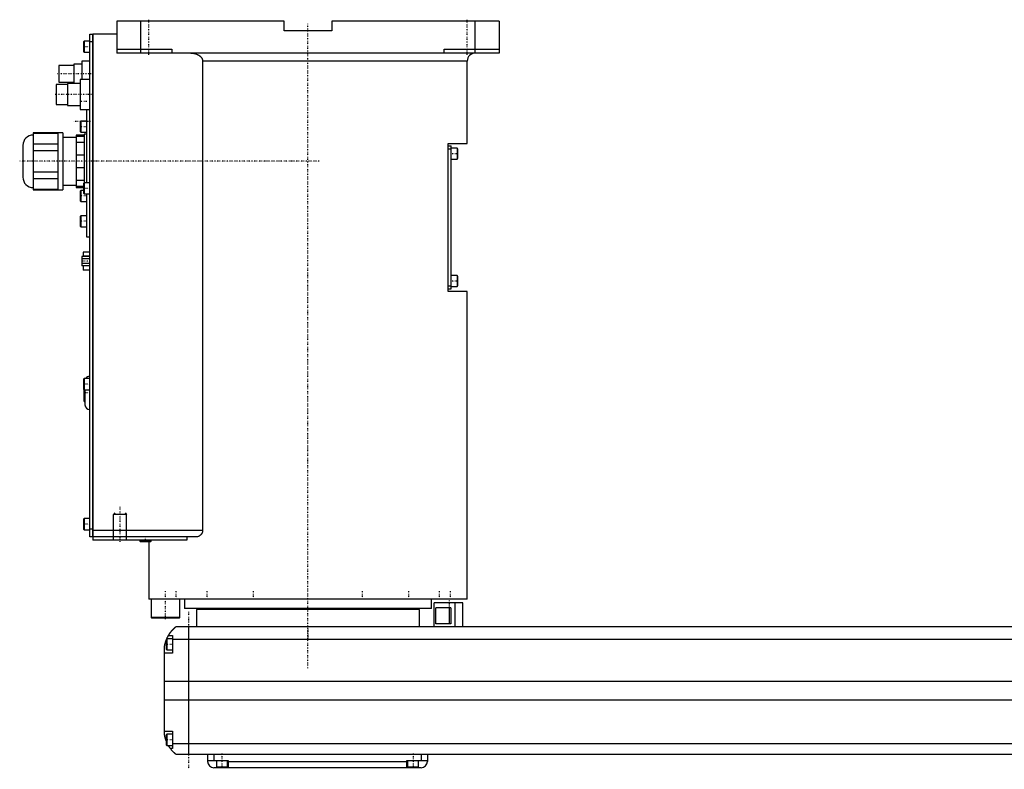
# Model space of a CAD drawing. Extents: x -181 to 1056, y -92 to 634.
# Tile 1 of 2: x -181 to 437, y -82 to 389. Entities that reach past the tile are written whole.
import ezdxf

# ---------------------------------------------------------------- set-up
doc = ezdxf.new("R2010")
doc.units = 0
doc.linetypes.add('CENTER', pattern=[1.5, 0.45, -0.5, 0.05, -0.5])
for name, color, linetype in [('AM_0', 7, 'CONTINUOUS'), ('AM_10', 7, 'CONTINUOUS'), ('AM_7', 7, 'CENTER')]:
    doc.layers.add(name, color=color, linetype=linetype)

msp = doc.modelspace()

# ---------------------------------------------------------------- linework, layer by layer
at = {"layer": 'AM_0', "color": 7, "linetype": 'CONTINUOUS'}
for p, q in [((-15, 388), (-120, 388)), ((-120, 388), (-120, 368)), ((-105, 368), (-105, 388)), ((-15, 382), (-15, 388)), ((15, 388), (15, 382)), ((120, 388), (15, 388)), ((105, 368), (105, 388)), ((120, 388), (120, 368)), ((-137, 64), (-137, 380)), ((-137, 380), (-135.05, 380)), ((-135.05, 64), (-135.05, 380)), ((-135, 379.95), (-135.05, 379.95)), ((-120, 380), (-135, 380)), ((-135, 380), (-135, 62)), ((15, 382), (-15, 382)), ((-140.6, 375.5), (-141, 375.1)), ((-141, 375.1), (-141, 368.9)), ((-137, 375.5), (-140.6, 375.5)), ((-140.6, 375.5), (-140.6, 368.5)), ((-135.05, 375), (-137, 375)), ((-135, 374.95), (-135.05, 374.95)), ((-141, 368.9), (-140.6, 368.5)), ((-140.6, 368.5), (-137, 368.5)), ((-120, 370.5), (-85.5, 370.5)), ((120, 368), (-120, 368)), ((-85.5, 370.5), (-85.5, 368)), ((85.5, 370.5), (120, 370.5)), ((85.5, 368), (85.5, 370.5)), ((-147, 360.25), (-156.5, 360.25)), ((-156.5, 360.25), (-156.5, 349.75)), ((-142, 361), (-147, 361)), ((-147, 361), (-147, 349)), ((-137, 363), (-142, 363)), ((-142, 363), (-142, 351.5)), ((-66.14, 363), (-66.14, 68)), ((100, 363), (-66.14, 363)), ((100, 311.3), (100, 363)), ((-151, 348.25), (-158, 348.25)), ((-158, 348.25), (-158, 335.75)), ((-156.5, 349.75), (-147, 349.75)), ((-143, 349), (-151, 349)), ((-151, 349), (-151, 335)), ((-137, 351.5), (-143, 351.5)), ((-143, 351.5), (-143, 332.5)), ((-158, 335.75), (-151, 335.75)), ((-151, 335), (-143, 335)), ((-143, 332.5), (-137, 332.5)), ((-139, 332.5), (-139, 286.5)), ((-142.6, 325.25), (-143, 324.85)), ((-143, 324.85), (-143, 318.65)), ((-139, 325.25), (-142.6, 325.25)), ((-142.6, 325.25), (-142.6, 318.25)), ((-157, 317.88), (-172.5, 317.88)), ((-172.5, 317.88), (-172.5, 282.12)), ((-172.5, 317.73), (-157, 317.73)), ((-154, 318), (-157, 318)), ((-157, 318), (-157, 282)), ((-154, 318), (-154, 282)), ((-140.5, 316.5), (-145.5, 316.5)), ((-145.5, 316.5), (-145.5, 283.5)), ((-145.5, 315.87), (-140.5, 315.87)), ((-143, 318.65), (-142.6, 318.25)), ((-142.6, 318.25), (-139, 318.25)), ((-139, 317), (-140.5, 317)), ((-140.5, 317), (-140.5, 286.48)), ((-179, 310), (-179, 290)), ((-157, 310.85), (-172.5, 310.85)), ((-145.5, 315), (-154, 315)), ((-140.5, 311.84), (-145.5, 311.84)), ((88, 218.3), (88, 311.3)), ((88, 311.3), (100, 311.3)), ((88, 309.8), (90, 309.8)), ((90, 219.8), (90, 309.8)), ((-172.5, 306.88), (-157, 306.88)), ((-145.5, 304.03), (-140.5, 304.03)), ((88, 307.8), (90, 307.8)), ((93.6, 308.3), (90, 308.3)), ((94, 307.9), (93.6, 308.3)), ((93.6, 308.3), (93.6, 301.3)), ((94, 307.9), (94, 301.7)), ((90, 301.3), (93.6, 301.3)), ((93.6, 301.3), (94, 301.7)), ((-157, 293.12), (-172.5, 293.12)), ((-140.5, 295.97), (-145.5, 295.97)), ((-172.5, 289.15), (-157, 289.15)), ((-154, 285), (-145.5, 285)), ((-145.5, 288.16), (-140.5, 288.16)), ((-140.6, 286.5), (-141, 286.1)), ((-141, 286.1), (-141, 279.9)), ((-137, 286.5), (-140.6, 286.5)), ((-140.6, 286.5), (-140.6, 279.5)), ((-157, 282.27), (-172.5, 282.27)), ((-172.5, 282.12), (-157, 282.12)), ((-157, 282), (-154, 282)), ((-141, 284.13), (-145.5, 284.13)), ((-145.5, 283.5), (-141, 283.5)), ((-142.6, 281.75), (-143, 281.35)), ((-143, 281.35), (-143, 275.15)), ((-141, 281.75), (-142.6, 281.75)), ((-142.6, 281.75), (-142.6, 274.75)), ((-141, 279.9), (-140.6, 279.5)), ((-140.6, 279.5), (-137, 279.5)), ((-139, 279.5), (-139, 252.5)), ((-143, 275.15), (-142.6, 274.75)), ((-142.6, 274.75), (-139, 274.75)), ((-142.6, 265.83), (-143, 265.43)), ((-143, 265.43), (-143, 259.23)), ((-139, 265.83), (-142.6, 265.83)), ((-142.6, 265.83), (-142.6, 258.83)), ((-143, 259.23), (-142.6, 258.83)), ((-142.6, 258.83), (-139, 258.83)), ((-139, 252.5), (-137, 252.5)), ((-137, 243), (-141.1, 243)), ((-141.1, 243), (-141.1, 240.19)), ((-137, 240.19), (-142, 240.19)), ((-142, 240.19), (-142, 234.41)), ((-137, 238.74), (-142, 238.74)), ((-137, 235.86), (-142, 235.86)), ((-137, 240.47), (-141.1, 240.47)), ((-137, 234.41), (-142, 234.41)), ((-141.1, 234.41), (-141.1, 231.6)), ((-137, 231.6), (-141.1, 231.6)), ((93.6, 228.3), (90, 228.3)), ((94, 227.9), (93.6, 228.3)), ((93.6, 228.3), (93.6, 221.3)), ((94, 227.9), (94, 221.7)), ((88, 221.8), (90, 221.8)), ((88, 219.8), (90, 219.8)), ((100, 218.3), (88, 218.3)), ((90, 221.3), (93.6, 221.3)), ((93.6, 221.3), (94, 221.7)), ((100, 25), (100, 218.3)), ((-140.6, 163.5), (-141, 163.1)), ((-141, 163.1), (-141, 156.9)), ((-137, 163.5), (-140.6, 163.5)), ((-140.6, 163.5), (-140.6, 156.5)), ((-141, 156.9), (-140.6, 156.5)), ((-140.7, 156.6), (-140.7, 149.5)), ((-140.6, 156.5), (-137, 156.5)), ((-140.2, 156.5), (-140.2, 149)), ((-140, 156.5), (-140, 147)), ((-140.2, 149), (-140, 149)), ((-140.6, 75.5), (-141, 75.1)), ((-141, 75.1), (-141, 68.9)), ((-137, 75.5), (-140.6, 75.5)), ((-140.6, 75.5), (-140.6, 68.5)), ((-141, 68.9), (-140.6, 68.5)), ((-140.6, 68.5), (-137, 68.5)), ((-137, 69), (-135.05, 69)), ((-135, 69.05), (-135.05, 69.05)), ((-135.05, 64), (-137, 64)), ((-135, 64.05), (-135.05, 64.05)), ((-66.14, 68), (-135, 68)), ((-70.42, 64), (-135, 64)), ((-75.99, 62), (-135, 62)), ((-105.5, 62), (-105.5, 61.4)), ((-98.5, 61.4), (-98.5, 62)), ((-75.99, 64), (-75.99, 62)), ((-105.5, 61.4), (-105.1, 61)), ((-98.5, 61.4), (-105.5, 61.4)), ((-98.9, 61), (-105.1, 61)), ((-100, 61), (-100, 25)), ((-98.9, 61), (-98.5, 61.4)), ((100, 25), (-100, 25)), ((-98.5, 25), (-98.5, 13.4)), ((-88.79, 25.01), (-88.79, 25)), ((-80.5, 13.4), (-80.5, 25)), ((-77.5, 25), (-77.5, 19)), ((-40.35, 25), (-40.35, 25)), ((77.5, 19), (77.5, 25)), ((88.79, 25), (88.79, 25.01)), ((77.5, 19), (-77.5, 19)), ((-55, 19), (-55, 18.5)), ((55, 18.5), (55, 19)), ((79.35, 7.5), (79.35, 22.5)), ((97.35, 22.5), (79.35, 22.5)), ((89.75, 19.5), (80.32, 19.5)), ((80.32, 9.5), (80.32, 19.5)), ((88.64, 19.5), (88.64, 9.5)), ((89.75, 19.5), (89.75, 9.5)), ((92.35, 7.5), (92.35, 22.5)), ((97.35, 7.5), (97.35, 22.5)), ((-98.5, 13.4), (-98.1, 13)), ((-80.5, 13.4), (-98.5, 13.4)), ((-80.9, 13), (-98.1, 13)), ((-80.9, 13), (-80.5, 13.4)), ((-70, 18.5), (-70, 7.5)), ((70, 18.5), (-70, 18.5)), ((70, 7.5), (70, 18.5)), ((667, 7.5), (-83, 7.5)), ((-75, 7.5), (-75, -72.5)), ((89.75, 9.5), (80.32, 9.5)), ((-88.6, 0), (-89, -0.4)), ((-85, 0), (-88.6, 0)), ((-88.6, 0), (-88.6, -7)), ((-87.65, 2), (-85, 2)), ((-85, 2), (-85, -9)), ((-90, -60.5), (-90, -4.5)), ((-89, -0.4), (-89, -6.6)), ((-85, -0.2), (669, -0.2)), ((-85, -9), (-90, -9)), ((-89, -6.6), (-88.6, -7)), ((-88.6, -7), (-85, -7)), ((-90, -26.54), (674, -26.54)), ((-90, -38.4), (674, -38.4)), ((-90, -58), (-85, -58)), ((-88.6, -60), (-89, -60.4)), ((-89, -60.4), (-89, -66.6)), ((-85, -60), (-88.6, -60)), ((-88.6, -60), (-88.6, -67)), ((-85, -58), (-85, -69)), ((-89, -66.6), (-88.6, -67)), ((-88.6, -67), (-85, -67)), ((-85, -65.78), (669, -65.78)), ((-85, -69), (-86.34, -69)), ((-83, -72.5), (667, -72.5)), ((-63, -72.5), (-63, -77)), ((-59, -72.5), (-59, -76.5)), ((71, -72.5), (71, -76.5)), ((75, -72.5), (75, -77)), ((-63, -76.5), (-50, -76.5)), ((-57.5, -76.5), (-57.5, -80.5)), ((-50.5, -80.5), (-50.5, -76.5)), ((-50, -76.5), (-50, -81)), ((-50, -77), (62, -77)), ((62, -76.5), (75, -76.5)), ((62, -81), (62, -76.5)), ((62.5, -76.5), (62.5, -80.5)), ((69.5, -80.5), (69.5, -76.5)), ((71, -81), (-59, -81)), ((-57.5, -80.5), (-50.5, -80.5)), ((-54, -81), (-54, -80.5)), ((62.5, -80.5), (69.5, -80.5)), ((66, -81), (66, -80.5))]:
    msp.add_line(p, q, dxfattribs=at)
for points in [[(-73.48, 368, 0), (-73.23, 368, 0), (-72.69, 367.97, 0), (-72.14, 367.91, 0), (-71.86, 367.87, 0), (-71.59, 367.82, 0), (-71.05, 367.7, 0), (-70.53, 367.56, 0), (-70.04, 367.4, 0), (-69.53, 367.19, 0), (-69.24, 367.05, 0), (-69.16, 367.01, 0), (-69.07, 366.97, 0), (-69.03, 366.95, 0), (-68.99, 366.93, 0), (-68.91, 366.88, 0), (-68.83, 366.84, 0), (-68.79, 366.81, 0), (-68.75, 366.79, 0), (-68.67, 366.74, 0), (-68.59, 366.7, 0), (-68.55, 366.67, 0), (-68.51, 366.65, 0), (-68.44, 366.6, 0), (-68.36, 366.55, 0), (-68.29, 366.5, 0), (-68.21, 366.45, 0), (-68.14, 366.4, 0), (-68.11, 366.37, 0), (-68.07, 366.35, 0), (-68, 366.29, 0), (-67.93, 366.24, 0), (-67.87, 366.19, 0), (-67.8, 366.13, 0), (-67.73, 366.08, 0), (-67.7, 366.05, 0), (-67.66, 366.02, 0), (-67.6, 365.96, 0), (-67.53, 365.89, 0), (-67.46, 365.83, 0), (-67.4, 365.77, 0), (-67.33, 365.7, 0), (-67.3, 365.67, 0), (-67.27, 365.63, 0), (-67.21, 365.56, 0), (-67.15, 365.49, 0), (-67.09, 365.42, 0), (-67.03, 365.35, 0), (-66.97, 365.28, 0), (-66.94, 365.24, 0), (-66.92, 365.21, 0), (-66.86, 365.13, 0), (-66.81, 365.06, 0), (-66.76, 364.98, 0), (-66.71, 364.91, 0), (-66.67, 364.83, 0), (-66.65, 364.79, 0), (-66.62, 364.76, 0), (-66.58, 364.68, 0), (-66.54, 364.6, 0), (-66.52, 364.57, 0), (-66.5, 364.53, 0), (-66.47, 364.45, 0), (-66.43, 364.37, 0), (-66.41, 364.32, 0), (-66.4, 364.28, 0), (-66.36, 364.2, 0), (-66.33, 364.11, 0), (-66.3, 364.02, 0), (-66.28, 363.94, 0), (-66.25, 363.85, 0), (-66.24, 363.8, 0), (-66.23, 363.76, 0), (-66.21, 363.67, 0), (-66.19, 363.58, 0), (-66.18, 363.49, 0), (-66.17, 363.4, 0), (-66.16, 363.31, 0), (-66.15, 363.26, 0), (-66.15, 363.22, 0), (-66.15, 363.13, 0), (-66.14, 363.04, 0), (-66.14, 363, 0)], [(-66.14, 68, 0), (-66.14, 67.97, 0), (-66.15, 67.9, 0), (-66.15, 67.83, 0), (-66.15, 67.79, 0), (-66.15, 67.76, 0), (-66.16, 67.69, 0), (-66.16, 67.62, 0), (-66.17, 67.55, 0), (-66.18, 67.48, 0), (-66.19, 67.41, 0), (-66.2, 67.38, 0), (-66.21, 67.34, 0), (-66.22, 67.27, 0), (-66.23, 67.21, 0), (-66.25, 67.14, 0), (-66.27, 67.07, 0), (-66.29, 67, 0), (-66.3, 66.97, 0), (-66.31, 66.94, 0), (-66.33, 66.87, 0), (-66.35, 66.81, 0), (-66.36, 66.77, 0), (-66.37, 66.74, 0), (-66.4, 66.68, 0), (-66.42, 66.61, 0), (-66.44, 66.58, 0), (-66.45, 66.55, 0), (-66.48, 66.49, 0), (-66.51, 66.43, 0), (-66.54, 66.37, 0), (-66.57, 66.31, 0), (-66.6, 66.25, 0), (-66.62, 66.22, 0), (-66.63, 66.19, 0), (-66.67, 66.13, 0), (-66.7, 66.07, 0), (-66.74, 66.02, 0), (-66.77, 65.96, 0), (-66.81, 65.91, 0), (-66.83, 65.88, 0), (-66.84, 65.86, 0), (-66.88, 65.8, 0), (-66.92, 65.75, 0), (-66.96, 65.7, 0), (-67, 65.65, 0), (-67.04, 65.6, 0), (-67.06, 65.58, 0), (-67.08, 65.56, 0), (-67.12, 65.51, 0), (-67.16, 65.47, 0), (-67.2, 65.42, 0), (-67.24, 65.38, 0), (-67.28, 65.34, 0), (-67.3, 65.32, 0), (-67.32, 65.3, 0), (-67.36, 65.25, 0), (-67.4, 65.21, 0), (-67.45, 65.17, 0), (-67.49, 65.14, 0), (-67.53, 65.1, 0), (-67.55, 65.08, 0), (-67.58, 65.06, 0), (-67.62, 65.02, 0), (-67.67, 64.99, 0), (-67.69, 64.97, 0), (-67.83, 64.86, 0), (-68.12, 64.67, 0), (-68.41, 64.5, 0), (-68.72, 64.36, 0), (-69.03, 64.24, 0), (-69.34, 64.14, 0), (-69.5, 64.1, 0), (-69.66, 64.07, 0), (-69.97, 64.02, 0), (-70.27, 64, 0), (-70.42, 64, 0)], [(-87.65, 2, 0), (-87.62, 2.05, 0), (-87.57, 2.14, 0), (-87.52, 2.23, 0), (-87.49, 2.27, 0), (-87.46, 2.32, 0), (-87.41, 2.41, 0), (-87.35, 2.5, 0), (-87.3, 2.59, 0), (-87.24, 2.68, 0), (-87.19, 2.76, 0), (-87.16, 2.81, 0), (-87.13, 2.85, 0), (-87.07, 2.94, 0), (-87.02, 3.03, 0), (-86.96, 3.11, 0), (-86.9, 3.2, 0), (-86.85, 3.28, 0), (-86.82, 3.33, 0), (-86.79, 3.37, 0), (-86.73, 3.45, 0), (-86.67, 3.53, 0), (-86.64, 3.58, 0), (-86.62, 3.62, 0), (-86.56, 3.7, 0), (-86.5, 3.78, 0), (-86.47, 3.82, 0), (-86.44, 3.86, 0), (-86.38, 3.94, 0), (-86.33, 4.01, 0), (-86.27, 4.09, 0), (-86.21, 4.17, 0), (-86.15, 4.24, 0), (-86.12, 4.28, 0), (-86.1, 4.32, 0), (-86.04, 4.39, 0), (-85.98, 4.46, 0), (-85.92, 4.54, 0), (-85.87, 4.61, 0), (-85.81, 4.68, 0), (-85.78, 4.71, 0), (-85.75, 4.75, 0), (-85.69, 4.82, 0), (-85.64, 4.89, 0), (-85.58, 4.95, 0), (-85.52, 5.02, 0), (-85.47, 5.08, 0), (-85.44, 5.12, 0), (-85.41, 5.15, 0), (-85.36, 5.21, 0), (-85.3, 5.28, 0), (-85.25, 5.34, 0), (-85.19, 5.4, 0), (-85.14, 5.46, 0), (-85.11, 5.49, 0), (-85.08, 5.52, 0), (-85.03, 5.58, 0), (-84.97, 5.64, 0), (-84.92, 5.7, 0), (-84.87, 5.75, 0), (-84.81, 5.81, 0), (-84.79, 5.84, 0), (-84.76, 5.87, 0), (-84.71, 5.92, 0), (-84.66, 5.98, 0), (-84.63, 6, 0), (-84.6, 6.03, 0), (-84.55, 6.08, 0), (-84.5, 6.13, 0), (-84.48, 6.16, 0), (-84.45, 6.18, 0), (-84.4, 6.23, 0), (-84.35, 6.28, 0), (-84.3, 6.33, 0), (-84.25, 6.38, 0), (-84.2, 6.43, 0), (-84.18, 6.45, 0), (-84.16, 6.47, 0), (-84.11, 6.52, 0), (-84.06, 6.56, 0), (-84.02, 6.61, 0), (-83.97, 6.65, 0), (-83.93, 6.69, 0), (-83.9, 6.71, 0), (-83.88, 6.73, 0), (-83.84, 6.77, 0), (-83.8, 6.81, 0), (-83.75, 6.85, 0), (-83.71, 6.88, 0), (-83.67, 6.92, 0), (-83.66, 6.94, 0), (-83.64, 6.95, 0), (-83.6, 6.99, 0), (-83.56, 7.02, 0), (-83.53, 7.05, 0), (-83.49, 7.08, 0), (-83.46, 7.11, 0), (-83.44, 7.13, 0), (-83.43, 7.14, 0), (-83.39, 7.17, 0), (-83.36, 7.19, 0), (-83.34, 7.22, 0), (-83.31, 7.24, 0), (-83.28, 7.27, 0), (-83.27, 7.28, 0), (-83.25, 7.29, 0), (-83.23, 7.31, 0), (-83.21, 7.33, 0), (-83.2, 7.34, 0), (-83.18, 7.35, 0), (-83.16, 7.36, 0), (-83.14, 7.38, 0), (-83.13, 7.39, 0), (-83.13, 7.4, 0), (-83.11, 7.41, 0), (-83.09, 7.42, 0), (-83.08, 7.44, 0), (-83.06, 7.45, 0), (-83.05, 7.46, 0), (-83.05, 7.46, 0), (-83.04, 7.47, 0), (-83.03, 7.47, 0), (-83.02, 7.48, 0), (-83.02, 7.49, 0), (-83.01, 7.49, 0), (-83.01, 7.49, 0), (-83.01, 7.5, 0), (-83, 7.5, 0), (-83, 7.5, 0), (-83, 7.5, 0), (-83, 7.5, 0)], [(-88.69, -0.09, 0), (-88.65, 0.01, 0), (-88.56, 0.21, 0), (-88.47, 0.4, 0), (-88.43, 0.49, 0), (-88.39, 0.58, 0), (-88.31, 0.76, 0), (-88.22, 0.92, 0), (-88.14, 1.08, 0), (-88.07, 1.23, 0), (-88, 1.36, 0), (-87.96, 1.43, 0), (-87.93, 1.49, 0), (-87.87, 1.6, 0), (-87.82, 1.7, 0), (-87.77, 1.79, 0), (-87.73, 1.86, 0), (-87.7, 1.91, 0), (-87.68, 1.94, 0), (-87.67, 1.96, 0), (-87.66, 1.98, 0), (-87.65, 2, 0), (-87.65, 2, 0)], [(-90, -4.5, 0), (-89.98, -4.39, 0), (-89.94, -4.18, 0), (-89.9, -3.97, 0), (-89.88, -3.87, 0), (-89.86, -3.77, 0), (-89.81, -3.56, 0), (-89.77, -3.36, 0), (-89.72, -3.15, 0), (-89.66, -2.95, 0), (-89.61, -2.74, 0), (-89.58, -2.64, 0), (-89.55, -2.54, 0), (-89.49, -2.33, 0), (-89.43, -2.13, 0), (-89.37, -1.92, 0), (-89.31, -1.72, 0), (-89.24, -1.52, 0), (-89.21, -1.43, 0), (-89.17, -1.33, 0), (-89.1, -1.14, 0), (-89.03, -0.95, 0), (-89, -0.86, 0)], [(-89, -64.14, 0), (-89.04, -64.04, 0), (-89.11, -63.84, 0), (-89.18, -63.64, 0), (-89.22, -63.54, 0), (-89.25, -63.44, 0), (-89.32, -63.24, 0), (-89.38, -63.03, 0), (-89.45, -62.82, 0), (-89.51, -62.61, 0), (-89.57, -62.41, 0), (-89.6, -62.3, 0), (-89.63, -62.2, 0), (-89.68, -61.99, 0), (-89.73, -61.78, 0), (-89.78, -61.57, 0), (-89.83, -61.37, 0), (-89.87, -61.17, 0), (-89.89, -61.07, 0), (-89.91, -60.97, 0), (-89.95, -60.78, 0), (-89.98, -60.59, 0), (-90, -60.5, 0)], [(-86.34, -69, 0), (-86.34, -69, 0), (-86.35, -68.98, 0), (-86.37, -68.96, 0), (-86.38, -68.94, 0), (-86.4, -68.92, 0), (-86.44, -68.86, 0), (-86.49, -68.79, 0), (-86.55, -68.71, 0), (-86.62, -68.61, 0), (-86.7, -68.5, 0), (-86.74, -68.44, 0), (-86.78, -68.38, 0), (-86.87, -68.25, 0), (-86.96, -68.11, 0), (-87.06, -67.96, 0), (-87.16, -67.8, 0), (-87.27, -67.64, 0), (-87.32, -67.55, 0), (-87.37, -67.47, 0), (-87.48, -67.29, 0), (-87.59, -67.1, 0), (-87.65, -67, 0)], [(-83, -72.5, 0), (-83, -72.5, 0), (-83.01, -72.49, 0), (-83.02, -72.49, 0), (-83.02, -72.48, 0), (-83.03, -72.48, 0), (-83.03, -72.48, 0), (-83.04, -72.47, 0), (-83.04, -72.46, 0), (-83.05, -72.46, 0), (-83.06, -72.45, 0), (-83.07, -72.44, 0), (-83.07, -72.44, 0), (-83.08, -72.43, 0), (-83.09, -72.43, 0), (-83.1, -72.42, 0), (-83.11, -72.41, 0), (-83.11, -72.41, 0), (-83.13, -72.39, 0), (-83.14, -72.38, 0), (-83.15, -72.38, 0), (-83.16, -72.37, 0), (-83.17, -72.36, 0), (-83.19, -72.34, 0), (-83.21, -72.33, 0), (-83.22, -72.31, 0), (-83.24, -72.3, 0), (-83.25, -72.29, 0), (-83.26, -72.28, 0), (-83.28, -72.26, 0), (-83.3, -72.25, 0), (-83.32, -72.23, 0), (-83.35, -72.21, 0), (-83.37, -72.19, 0), (-83.38, -72.18, 0), (-83.39, -72.17, 0), (-83.42, -72.15, 0), (-83.44, -72.13, 0), (-83.47, -72.1, 0), (-83.49, -72.08, 0), (-83.52, -72.06, 0), (-83.54, -72.04, 0), (-83.55, -72.03, 0), (-83.58, -72.01, 0), (-83.61, -71.98, 0), (-83.64, -71.95, 0), (-83.67, -71.93, 0), (-83.7, -71.9, 0), (-83.71, -71.89, 0), (-83.73, -71.87, 0), (-83.76, -71.84, 0), (-83.79, -71.81, 0), (-83.83, -71.78, 0), (-83.86, -71.75, 0), (-83.89, -71.72, 0), (-83.91, -71.7, 0), (-83.93, -71.69, 0), (-83.96, -71.65, 0), (-84, -71.62, 0), (-84.02, -71.6, 0), (-84.04, -71.59, 0), (-84.07, -71.55, 0), (-84.11, -71.52, 0), (-84.13, -71.5, 0), (-84.15, -71.48, 0), (-84.19, -71.44, 0), (-84.22, -71.41, 0), (-84.26, -71.37, 0), (-84.3, -71.33, 0), (-84.34, -71.29, 0), (-84.36, -71.27, 0), (-84.38, -71.25, 0), (-84.42, -71.21, 0), (-84.46, -71.17, 0), (-84.6, -71.03, 0), (-84.86, -70.77, 0), (-85.11, -70.49, 0), (-85.38, -70.19, 0), (-85.51, -70.03, 0), (-85.65, -69.87, 0), (-85.92, -69.54, 0), (-86.2, -69.18, 0), (-86.34, -69, 0)]]:
    msp.add_polyline3d(points, dxfattribs=at)
for centre, radius, start, end in [((105, 363), 5, 90, 180), ((-172.5, 310), 6.5, 90, 180), ((-172.5, 290), 6.5, 180, 270), ((-137, 162), 3, 90, 150), ((-140.2, 149.5), 0.5, 180, 270), ((-137, 147), 3, 180, 270), ((-59, -77), 4, 180, 270), ((71, -77), 4, 270, 0)]:
    msp.add_arc(centre, radius, start, end, dxfattribs=at)
at = {"layer": 'AM_10', "color": 7, "linetype": 'CONTINUOUS'}
for p, q in [((-121.32, 79.17), (-122, 78)), ((-114, 78), (-122, 78)), ((-122, 62), (-122, 78)), ((-114.68, 79.17), (-114, 78)), ((-114, 62), (-114, 78))]:
    msp.add_line(p, q, dxfattribs=at)
at = {"layer": 'AM_7', "color": 4, "linetype": 'CENTER'}
for p, q in [((-100, 367), (-100, 389)), ((0, -18.4), (0, 386.4)), ((100, 367), (100, 389)), ((-136.8, 372), (-141.2, 372)), ((-136.03, 355), (-157.47, 355)), ((-135.95, 342), (-159.05, 342)), ((-138.8, 337.67), (-143.2, 337.67)), ((-136.5, 325), (-147.5, 325)), ((-138.8, 321.75), (-143.2, 321.75)), ((94.2, 304.8), (89.8, 304.8)), ((6.95, 300), (-181, 300)), ((-138.8, 278.25), (-143.2, 278.25)), ((-136.8, 283), (-141.2, 283)), ((-138.8, 262.33), (-143.2, 262.33)), ((-136.75, 237.3), (-142.25, 237.3)), ((94.2, 224.8), (89.8, 224.8)), ((-136.8, 160), (-141.2, 160)), ((-136.81, 154.5), (-140.88, 154.5)), ((-118, 61), (-118, 83)), ((-136.8, 72), (-141.2, 72)), ((-102, 60.85), (-102, 64.15)), ((-89.5, 12.4), (-89.5, 30.25)), ((-82.69, 24.75), (-82.69, 30.25)), ((-63.29, 24.75), (-63.29, 30.25)), ((-34.25, 24.75), (-34.25, 30.25)), ((34.25, 24.75), (34.25, 30.25)), ((63.29, 24.75), (63.29, 30.25)), ((82.69, 24.75), (82.69, 30.25)), ((89.5, 24.75), (89.5, 30.25)), ((88.6, 24.05), (88.6, 11.95)), ((-75, 17), (-75, -82)), ((0, 7.88), (0, -0.38)), ((-84.8, -3.5), (-89.2, -3.5)), ((-84.8, -63.5), (-89.2, -63.5)), ((-54, -72.1), (-54, -80.9)), ((66, -72.1), (66, -80.9))]:
    msp.add_line(p, q, dxfattribs=at)

doc.saveas('drawing.dxf')
